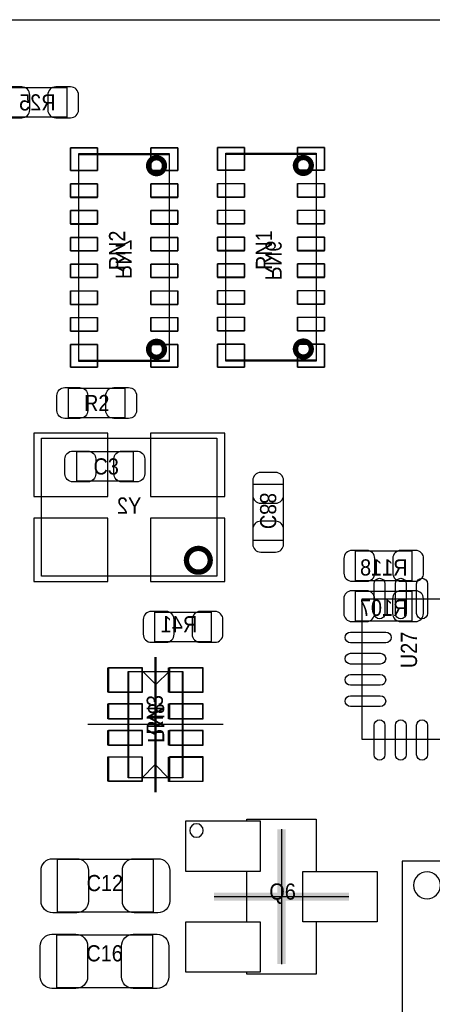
# Model space of a CAD drawing. Extents: x 7.2 to 74.8, y 34 to 67.
# Tile 7 of 9: x 42.9 to 50.7, y 48.4 to 67. Entities that reach past the tile are written whole.
import ezdxf
from ezdxf.enums import TextEntityAlignment as Align

# ---------------------------------------------------------------- set-up
doc = ezdxf.new("R2010")
doc.units = 0
for name, color, linetype in [('BG_OUTLINE', 80, 'CONTINUOUS'), ('PG_ASSEMBLY_BOTTOM', 30, 'CONTINUOUS'), ('PG_ASSEMBLY_TOP', 253, 'CONTINUOUS'), ('PG_BODY_CENTER', 85, 'CONTINUOUS'), ('PIN_BOTTOM', 211, 'CONTINUOUS'), ('PIN_TOP', 5, 'CONTINUOUS'), ('RD_ASSEMBLY_BOTTOM', 2, 'CONTINUOUS'), ('RD_ASSEMBLY_TOP', 2, 'CONTINUOUS')]:
    doc.layers.add(name, color=color, linetype=linetype)

msp = doc.modelspace()

# ---------------------------------------------------------------- linework, layer by layer
at = {"layer": 'BG_OUTLINE'}
msp.add_lwpolyline([(74.799952, 55.992776, 0.414214), (72.800972, 53.993796, 0.414214), (74.799952, 51.994816), (74.799952, 33.993836), (23.949152, 33.993836), (23.949152, 37.493956, 0.414214), (23.451312, 37.994336, 0.414214), (22.950932, 37.493956), (22.950932, 33.993836), (7.200392, 33.993836), (7.200392, 51.994816, 0.414214), (9.199372, 53.993796, 0.414214), (7.200392, 55.992776), (7.199884, 66.987928), (74.799952, 66.987928)], format="xyb", close=True, dxfattribs=at)
at = {"layer": 'PG_ASSEMBLY_BOTTOM'}
for points in [[(43.786298, 65.150492), (42.726102, 65.150492), (42.726102, 65.710308), (43.786298, 65.710308)], [(45.714412, 64.46774), (45.714412, 60.5663), (44.012612, 60.5663), (44.012612, 64.46774)], [(48.477932, 64.47282), (48.477932, 60.57138), (46.776132, 60.57138), (46.776132, 64.47282)], [(46.610524, 56.504078), (43.310556, 56.504078), (43.310556, 59.104022), (46.610524, 59.104022)], [(47.294292, 57.178702), (47.294292, 58.238898), (47.854108, 58.238898), (47.854108, 57.178702)], [(49.220628, 56.97982), (50.280824, 56.97982), (50.280824, 56.420004), (49.220628, 56.420004)], [(49.21758, 56.22036), (50.277776, 56.22036), (50.277776, 55.660544), (49.21758, 55.660544)], [(46.504098, 55.269892), (45.443902, 55.269892), (45.443902, 55.829708), (46.504098, 55.829708)], [(45.968666, 54.712108), (45.968666, 52.705508), (44.952666, 52.705508), (44.952666, 54.712108)]]:
    msp.add_lwpolyline(points, close=True, dxfattribs=at)
for points, const_width in [([(45.622972, 64.237108, 1.000261), (45.324014, 64.236854, 0.999739), (45.622972, 64.237108)], 0.09906), ([(48.386492, 64.242188, 1.000261), (48.087534, 64.241934, 0.999739), (48.386492, 64.242188)], 0.09906), ([(46.484032, 56.804052, 0.999991), (46.036992, 56.804052, 1.000009), (46.484032, 56.804052)], 0.100076)]:
    msp.add_lwpolyline(points, format="xyb", dxfattribs=dict(at, const_width=const_width))
for points in [[(45.460666, 54.463188), (45.206666, 54.717188)], [(45.460666, 54.463188), (45.714666, 54.717188)]]:
    msp.add_lwpolyline(points, dxfattribs=at)
at = {"layer": 'PG_ASSEMBLY_TOP'}
for points in [[(45.714412, 60.54852), (44.012612, 60.54852), (44.012612, 64.44996), (45.714412, 64.44996)], [(48.477932, 60.5536), (46.776132, 60.5536), (46.776132, 64.45504), (48.477932, 64.45504)], [(43.818302, 59.486292), (43.818302, 60.046108), (44.878498, 60.046108), (44.878498, 59.486292)], [(43.970702, 58.292492), (43.970702, 58.852308), (45.030898, 58.852308), (45.030898, 58.292492)], [(49.345596, 56.076088), (51.195732, 56.076088), (51.195732, 53.425852), (49.345596, 53.425852)], [(45.955966, 52.705508), (44.939966, 52.705508), (44.939966, 54.712108), (45.955966, 54.712108)], [(48.475392, 51.928776), (48.475392, 50.943764), (49.625504, 50.943764), (49.625504, 49.993804), (48.475392, 49.993804), (48.475392, 49.008792), (47.17542, 49.008792), (47.17542, 49.043844), (46.025308, 49.043844), (46.025308, 49.993804), (47.17542, 49.993804), (47.17542, 50.943764), (46.025308, 50.943764), (46.025308, 51.893724), (47.17542, 51.893724), (47.17542, 51.928776)], [(43.611038, 50.172874), (43.611038, 51.173126), (45.410882, 51.173126), (45.410882, 50.172874)], [(61.699394, 38.035484), (61.699394, 51.135534), (50.099468, 51.135534), (50.099468, 38.035484)], [(43.595798, 48.747934), (43.595798, 49.748186), (45.395642, 49.748186), (45.395642, 48.747934)]]:
    msp.add_lwpolyline(points, close=True, dxfattribs=at)
at = {"layer": 'PG_ASSEMBLY_TOP', "const_width": 0.09906}
for points in [[(45.622972, 60.779152, 0.999739), (45.324014, 60.779406, 1.000261), (45.622972, 60.779152)], [(48.386492, 60.784232, 0.999739), (48.087534, 60.784486, 1.000261), (48.386492, 60.784232)]]:
    msp.add_lwpolyline(points, format="xyb", dxfattribs=at)
at = {"layer": 'PG_ASSEMBLY_TOP'}
for points in [[(45.447966, 52.954428), (45.193966, 52.700428)], [(45.447966, 52.954428), (45.701966, 52.700428)]]:
    msp.add_lwpolyline(points, dxfattribs=at)
for points in [[(46.352206, 51.713384, 1), (46.098206, 51.713384, 1), (46.352206, 51.713384)], [(50.819304, 50.681636, 1), (50.311304, 50.681636, 1), (50.819304, 50.681636)]]:
    msp.add_lwpolyline(points, format="xyb", dxfattribs=at)
at = {"layer": 'PG_BODY_CENTER'}
for points in [[(45.447966, 52.438808), (45.447966, 54.978808)], [(45.460666, 54.978808), (45.460666, 52.438808)], [(46.717966, 53.708808), (44.177966, 53.708808)], [(46.730666, 53.708808), (44.190666, 53.708808)], [(47.825406, 51.738784), (47.825406, 49.198784)], [(46.555406, 50.468784), (49.095406, 50.468784)]]:
    msp.add_lwpolyline(points, dxfattribs=at)
at = {"layer": 'PG_BODY_CENTER', "const_width": 0.1524}
for points in [[(47.825406, 51.738784), (47.825406, 49.198784)], [(46.555406, 50.468784), (49.095406, 50.468784)]]:
    msp.add_lwpolyline(points, dxfattribs=at)
at = {"layer": 'PIN_BOTTOM'}
for points in [[(42.656252, 65.140332), (42.93616, 65.140332, 0.414846), (43.086274, 65.290446), (43.086274, 65.570354, 0.414846), (42.93616, 65.720468), (42.656252, 65.720468, 0.414846), (42.506138, 65.570354), (42.506138, 65.290446, 0.414846)], [(43.856148, 65.720468), (43.57624, 65.720468, 0.414846), (43.426126, 65.570354), (43.426126, 65.290446, 0.414846), (43.57624, 65.140332), (43.856148, 65.140332, 0.414846), (44.006262, 65.290446), (44.006262, 65.570354, 0.414846)], [(47.284132, 58.308748), (47.284132, 58.02884, 0.414846), (47.434246, 57.878726), (47.714154, 57.878726, 0.414846), (47.864268, 58.02884), (47.864268, 58.308748, 0.414846), (47.714154, 58.458862), (47.434246, 58.458862, 0.414846)], [(47.864268, 57.108852), (47.864268, 57.38876, 0.414846), (47.714154, 57.538874), (47.434246, 57.538874, 0.414846), (47.284132, 57.38876), (47.284132, 57.108852, 0.414846), (47.434246, 56.958738), (47.714154, 56.958738, 0.414846)], [(49.150778, 56.409844), (49.430686, 56.409844, 0.414846), (49.5808, 56.559958), (49.5808, 56.839866, 0.414846), (49.430686, 56.98998), (49.150778, 56.98998, 0.414846), (49.000664, 56.839866), (49.000664, 56.559958, 0.414846)], [(50.350674, 56.98998), (50.070766, 56.98998, 0.414846), (49.920652, 56.839866), (49.920652, 56.559958, 0.414846), (50.070766, 56.409844), (50.350674, 56.409844, 0.414846), (50.500788, 56.559958), (50.500788, 56.839866, 0.414846)], [(49.14773, 55.650384), (49.427638, 55.650384, 0.414846), (49.577752, 55.800498), (49.577752, 56.080406, 0.414846), (49.427638, 56.23052), (49.14773, 56.23052, 0.414846), (48.997616, 56.080406), (48.997616, 55.800498, 0.414846)], [(50.347626, 56.23052), (50.067718, 56.23052, 0.414846), (49.917604, 56.080406), (49.917604, 55.800498, 0.414846), (50.067718, 55.650384), (50.347626, 55.650384, 0.414846), (50.49774, 55.800498), (50.49774, 56.080406, 0.414846)], [(45.374052, 55.259732), (45.65396, 55.259732, 0.414846), (45.804074, 55.409846), (45.804074, 55.689754, 0.414846), (45.65396, 55.839868), (45.374052, 55.839868, 0.414846), (45.223938, 55.689754), (45.223938, 55.409846, 0.414846)], [(46.573948, 55.839868), (46.29404, 55.839868, 0.414846), (46.143926, 55.689754), (46.143926, 55.409846, 0.414846), (46.29404, 55.259732), (46.573948, 55.259732, 0.414846), (46.724062, 55.409846), (46.724062, 55.689754, 0.414846)]]:
    msp.add_lwpolyline(points, format="xyb", close=True, dxfattribs=at)
for points in [[(44.363132, 64.57696), (43.855132, 64.57696), (43.855132, 64.14516), (44.363132, 64.14516)], [(45.363892, 64.14516), (45.871892, 64.14516), (45.871892, 64.57696), (45.363892, 64.57696)], [(47.126652, 64.58204), (46.618652, 64.58204), (46.618652, 64.15024), (47.126652, 64.15024)], [(48.127412, 64.15024), (48.635412, 64.15024), (48.635412, 64.58204), (48.127412, 64.58204)], [(44.363132, 63.8937), (43.855132, 63.8937), (43.855132, 63.6397), (44.363132, 63.6397)], [(45.871892, 63.8937), (45.363892, 63.8937), (45.363892, 63.6397), (45.871892, 63.6397)], [(47.126652, 63.89878), (46.618652, 63.89878), (46.618652, 63.64478), (47.126652, 63.64478)], [(48.635412, 63.89878), (48.127412, 63.89878), (48.127412, 63.64478), (48.635412, 63.64478)], [(44.363132, 63.39078), (43.855132, 63.39078), (43.855132, 63.13678), (44.363132, 63.13678)], [(45.871892, 63.39078), (45.363892, 63.39078), (45.363892, 63.13678), (45.871892, 63.13678)], [(47.126652, 63.39586), (46.618652, 63.39586), (46.618652, 63.14186), (47.126652, 63.14186)], [(48.635412, 63.39586), (48.127412, 63.39586), (48.127412, 63.14186), (48.635412, 63.14186)], [(44.363132, 62.88532), (43.855132, 62.88532), (43.855132, 62.63132), (44.363132, 62.63132)], [(45.871892, 62.88532), (45.363892, 62.88532), (45.363892, 62.63132), (45.871892, 62.63132)], [(47.126652, 62.8904), (46.618652, 62.8904), (46.618652, 62.6364), (47.126652, 62.6364)], [(48.635412, 62.8904), (48.127412, 62.8904), (48.127412, 62.6364), (48.635412, 62.6364)], [(44.363132, 62.3824), (43.855132, 62.3824), (43.855132, 62.1284), (44.363132, 62.1284)], [(45.871892, 62.3824), (45.363892, 62.3824), (45.363892, 62.1284), (45.871892, 62.1284)], [(47.126652, 62.38748), (46.618652, 62.38748), (46.618652, 62.13348), (47.126652, 62.13348)], [(48.635412, 62.38748), (48.127412, 62.38748), (48.127412, 62.13348), (48.635412, 62.13348)], [(44.363132, 61.87694), (43.855132, 61.87694), (43.855132, 61.62294), (44.363132, 61.62294)], [(45.871892, 61.87694), (45.363892, 61.87694), (45.363892, 61.62294), (45.871892, 61.62294)], [(47.126652, 61.88202), (46.618652, 61.88202), (46.618652, 61.62802), (47.126652, 61.62802)], [(48.635412, 61.88202), (48.127412, 61.88202), (48.127412, 61.62802), (48.635412, 61.62802)], [(44.363132, 61.37402), (43.855132, 61.37402), (43.855132, 61.12002), (44.363132, 61.12002)], [(45.871892, 61.37402), (45.363892, 61.37402), (45.363892, 61.12002), (45.871892, 61.12002)], [(47.126652, 61.3791), (46.618652, 61.3791), (46.618652, 61.1251), (47.126652, 61.1251)], [(48.635412, 61.3791), (48.127412, 61.3791), (48.127412, 61.1251), (48.635412, 61.1251)], [(44.363132, 60.8711), (43.855132, 60.8711), (43.855132, 60.4393), (44.363132, 60.4393)], [(45.363892, 60.4393), (45.871892, 60.4393), (45.871892, 60.8711), (45.363892, 60.8711)], [(47.126652, 60.87618), (46.618652, 60.87618), (46.618652, 60.44438), (47.126652, 60.44438)], [(48.127412, 60.44438), (48.635412, 60.44438), (48.635412, 60.87618), (48.127412, 60.87618)], [(44.558966, 58.00725), (44.558966, 59.20105), (43.161966, 59.20105), (43.161966, 58.00725)], [(46.759114, 58.00725), (46.759114, 59.20105), (45.362114, 59.20105), (45.362114, 58.00725)], [(44.558966, 56.40705), (44.558966, 57.60085), (43.161966, 57.60085), (43.161966, 56.40705)], [(46.759114, 56.40705), (46.759114, 57.60085), (45.362114, 57.60085), (45.362114, 56.40705)], [(45.206666, 54.776116), (44.571666, 54.776116), (44.571666, 54.318916), (45.206666, 54.318916)], [(46.349666, 54.779418), (45.714666, 54.779418), (45.714666, 54.322218), (46.349666, 54.322218)], [(45.206666, 54.09819), (44.571666, 54.09819), (44.571666, 53.81879), (45.206666, 53.81879)], [(46.349666, 54.098952), (45.714666, 54.098952), (45.714666, 53.819552), (46.349666, 53.819552)], [(45.206666, 53.598064), (44.571666, 53.598064), (44.571666, 53.318664), (45.206666, 53.318664)], [(46.349666, 53.598826), (45.714666, 53.598826), (45.714666, 53.319426), (46.349666, 53.319426)], [(45.206666, 53.097938), (44.571666, 53.097938), (44.571666, 52.640738), (45.206666, 52.640738)], [(46.349666, 53.0987), (45.714666, 53.0987), (45.714666, 52.6415), (46.349666, 52.6415)]]:
    msp.add_lwpolyline(points, close=True, dxfattribs=at)
at = {"layer": 'PIN_TOP'}
for points in [[(44.363132, 64.14516), (43.855132, 64.14516), (43.855132, 64.57696), (44.363132, 64.57696)], [(45.363892, 64.57696), (45.871892, 64.57696), (45.871892, 64.14516), (45.363892, 64.14516)], [(47.126652, 64.15024), (46.618652, 64.15024), (46.618652, 64.58204), (47.126652, 64.58204)], [(48.127412, 64.58204), (48.635412, 64.58204), (48.635412, 64.15024), (48.127412, 64.15024)], [(44.363132, 63.64224), (43.855132, 63.64224), (43.855132, 63.89624), (44.363132, 63.89624)], [(45.871892, 63.64224), (45.363892, 63.64224), (45.363892, 63.89624), (45.871892, 63.89624)], [(47.126652, 63.64732), (46.618652, 63.64732), (46.618652, 63.90132), (47.126652, 63.90132)], [(48.635412, 63.64732), (48.127412, 63.64732), (48.127412, 63.90132), (48.635412, 63.90132)], [(44.363132, 63.13932), (43.855132, 63.13932), (43.855132, 63.39332), (44.363132, 63.39332)], [(45.871892, 63.13932), (45.363892, 63.13932), (45.363892, 63.39332), (45.871892, 63.39332)], [(47.126652, 63.1444), (46.618652, 63.1444), (46.618652, 63.3984), (47.126652, 63.3984)], [(48.635412, 63.1444), (48.127412, 63.1444), (48.127412, 63.3984), (48.635412, 63.3984)], [(44.363132, 62.63386), (43.855132, 62.63386), (43.855132, 62.88786), (44.363132, 62.88786)], [(45.871892, 62.63386), (45.363892, 62.63386), (45.363892, 62.88786), (45.871892, 62.88786)], [(47.126652, 62.63894), (46.618652, 62.63894), (46.618652, 62.89294), (47.126652, 62.89294)], [(48.635412, 62.63894), (48.127412, 62.63894), (48.127412, 62.89294), (48.635412, 62.89294)], [(44.363132, 62.13094), (43.855132, 62.13094), (43.855132, 62.38494), (44.363132, 62.38494)], [(45.871892, 62.13094), (45.363892, 62.13094), (45.363892, 62.38494), (45.871892, 62.38494)], [(47.126652, 62.13602), (46.618652, 62.13602), (46.618652, 62.39002), (47.126652, 62.39002)], [(48.635412, 62.13602), (48.127412, 62.13602), (48.127412, 62.39002), (48.635412, 62.39002)], [(44.363132, 61.62548), (43.855132, 61.62548), (43.855132, 61.87948), (44.363132, 61.87948)], [(45.871892, 61.62548), (45.363892, 61.62548), (45.363892, 61.87948), (45.871892, 61.87948)], [(47.126652, 61.63056), (46.618652, 61.63056), (46.618652, 61.88456), (47.126652, 61.88456)], [(48.635412, 61.63056), (48.127412, 61.63056), (48.127412, 61.88456), (48.635412, 61.88456)], [(44.363132, 61.12256), (43.855132, 61.12256), (43.855132, 61.37656), (44.363132, 61.37656)], [(45.871892, 61.12256), (45.363892, 61.12256), (45.363892, 61.37656), (45.871892, 61.37656)], [(47.126652, 61.12764), (46.618652, 61.12764), (46.618652, 61.38164), (47.126652, 61.38164)], [(48.635412, 61.12764), (48.127412, 61.12764), (48.127412, 61.38164), (48.635412, 61.38164)], [(44.363132, 60.4393), (43.855132, 60.4393), (43.855132, 60.8711), (44.363132, 60.8711)], [(45.363892, 60.8711), (45.871892, 60.8711), (45.871892, 60.4393), (45.363892, 60.4393)], [(47.126652, 60.44438), (46.618652, 60.44438), (46.618652, 60.87618), (47.126652, 60.87618)], [(48.127412, 60.87618), (48.635412, 60.87618), (48.635412, 60.44438), (48.127412, 60.44438)], [(45.193966, 54.319678), (44.558966, 54.319678), (44.558966, 54.776878), (45.193966, 54.776878)], [(46.336966, 54.318916), (45.701966, 54.318916), (45.701966, 54.776116), (46.336966, 54.776116)], [(45.193966, 53.819552), (44.558966, 53.819552), (44.558966, 54.098952), (45.193966, 54.098952)], [(46.336966, 53.81879), (45.701966, 53.81879), (45.701966, 54.09819), (46.336966, 54.09819)], [(45.193966, 53.319426), (44.558966, 53.319426), (44.558966, 53.598826), (45.193966, 53.598826)], [(46.336966, 53.318664), (45.701966, 53.318664), (45.701966, 53.598064), (46.336966, 53.598064)], [(45.193966, 52.6415), (44.558966, 52.6415), (44.558966, 53.0987), (45.193966, 53.0987)], [(46.336966, 52.638198), (45.701966, 52.638198), (45.701966, 53.095398), (46.336966, 53.095398)], [(46.025308, 51.893724), (47.425356, 51.893724), (47.425356, 50.943764), (46.025308, 50.943764)], [(48.225456, 50.943764), (49.625504, 50.943764), (49.625504, 49.993804), (48.225456, 49.993804)], [(46.025308, 49.993804), (47.425356, 49.993804), (47.425356, 49.043844), (46.025308, 49.043844)]]:
    msp.add_lwpolyline(points, close=True, dxfattribs=at)
for points in [[(43.748452, 60.056268), (44.02836, 60.056268, -0.414846), (44.178474, 59.906154), (44.178474, 59.626246, -0.414846), (44.02836, 59.476132), (43.748452, 59.476132, -0.414846), (43.598338, 59.626246), (43.598338, 59.906154, -0.414846)], [(44.948348, 59.476132), (44.66844, 59.476132, -0.414846), (44.518326, 59.626246), (44.518326, 59.906154, -0.414846), (44.66844, 60.056268), (44.948348, 60.056268, -0.414846), (45.098462, 59.906154), (45.098462, 59.626246, -0.414846)], [(43.900852, 58.862468), (44.18076, 58.862468, -0.414846), (44.330874, 58.712354), (44.330874, 58.432446, -0.414846), (44.18076, 58.282332), (43.900852, 58.282332, -0.414846), (43.750738, 58.432446), (43.750738, 58.712354, -0.414846)], [(45.100748, 58.282332), (44.82084, 58.282332, -0.414846), (44.670726, 58.432446), (44.670726, 58.712354, -0.414846), (44.82084, 58.862468), (45.100748, 58.862468, -0.414846), (45.250862, 58.712354), (45.250862, 58.432446, -0.414846)], [(49.569116, 55.804054), (49.569116, 56.362854, -1), (49.772316, 56.362854), (49.772316, 55.804054, -1)], [(49.969166, 55.804054), (49.969166, 56.362854, -1), (50.172366, 56.362854), (50.172366, 55.804054, -1)], [(50.368962, 55.804054), (50.368962, 56.362854, -1), (50.572162, 56.362854), (50.572162, 55.804054, -1)], [(49.78654, 55.249318), (49.12614, 55.249318, -1), (49.12614, 55.452518), (49.78654, 55.452518, -1)], [(49.68494, 54.849268), (49.12614, 54.849268, -1), (49.12614, 55.052468), (49.68494, 55.052468, -1)], [(49.68494, 54.449472), (49.12614, 54.449472, -1), (49.12614, 54.652672), (49.68494, 54.652672, -1)], [(49.68494, 54.049422), (49.12614, 54.049422, -1), (49.12614, 54.252622), (49.68494, 54.252622, -1)], [(49.569116, 53.139086), (49.569116, 53.697886, -1), (49.772316, 53.697886), (49.772316, 53.139086, -1)], [(49.969166, 53.139086), (49.969166, 53.697886, -1), (50.172366, 53.697886), (50.172366, 53.139086, -1)], [(50.368962, 53.139086), (50.368962, 53.697886, -1), (50.572162, 53.697886), (50.572162, 53.139086, -1)], [(43.520868, 51.183032), (43.970956, 51.183032, -0.414414), (44.19092, 50.963068), (44.19092, 50.382932, -0.414414), (43.970956, 50.162968), (43.520868, 50.162968, -0.414414), (43.300904, 50.382932), (43.300904, 50.963068, -0.414414)], [(45.501052, 50.162968), (45.050964, 50.162968, -0.414414), (44.831, 50.382932), (44.831, 50.963068, -0.414414), (45.050964, 51.183032), (45.501052, 51.183032, -0.414414), (45.721016, 50.963068), (45.721016, 50.382932, -0.414414)], [(43.505628, 49.758092), (43.955716, 49.758092, -0.414414), (44.17568, 49.538128), (44.17568, 48.957992, -0.414414), (43.955716, 48.738028), (43.505628, 48.738028, -0.414414), (43.285664, 48.957992), (43.285664, 49.538128, -0.414414)], [(45.485812, 48.738028), (45.035724, 48.738028, -0.414414), (44.81576, 48.957992), (44.81576, 49.538128, -0.414414), (45.035724, 49.758092), (45.485812, 49.758092, -0.414414), (45.705776, 49.538128), (45.705776, 48.957992, -0.414414)]]:
    msp.add_lwpolyline(points, format="xyb", close=True, dxfattribs=at)

# ---------------------------------------------------------------- texts
at = {"layer": 'RD_ASSEMBLY_BOTTOM', "text_generation_flag": 2, "width": 0.916667}
for s, p in [('R25', (43.2308, 65.278)), ('R118', (49.750726, 56.517032)), ('R107', (49.747678, 55.757572)), ('R41', (45.8978, 55.4482))]:
    msp.add_text(s, height=0.3048, dxfattribs=at).set_placement(p, align=Align.CENTER)
for s, p in [('RN7', (44.704, 62.103)), ('RN6', (47.5234, 62.0776)), ('RN8', (45.3136, 53.3654))]:
    msp.add_text(s, height=0.3048, rotation=270, dxfattribs=at).set_placement(p)
msp.add_text('Y2', height=0.3048, dxfattribs=at).set_placement((45.1866, 57.6834))
msp.add_text('C88', height=0.3048, rotation=270, dxfattribs=at).set_placement((47.4218, 57.7342), align=Align.CENTER)
at = {"layer": 'RD_ASSEMBLY_TOP', "width": 0.916667}
for s, p in [('RN2', (44.883832, 62.2681)), ('RN1', (47.647352, 62.27318)), ('U27', (50.37582, 54.77256)), ('RN3', (45.593, 53.5178))]:
    msp.add_text(s, height=0.3048, rotation=90, dxfattribs=at).set_placement(p)
for s, p in [('R2', (44.3484, 59.6138)), ('C3', (44.5262, 58.42)), ('C12', (44.5008, 50.5714)), ('C16', (44.49572, 49.24806))]:
    msp.add_text(s, height=0.3048, dxfattribs=at).set_placement(p, align=Align.CENTER)
msp.add_text('Q6', height=0.3048, dxfattribs=at).set_placement((47.59706, 50.41138))

doc.saveas('drawing.dxf')
